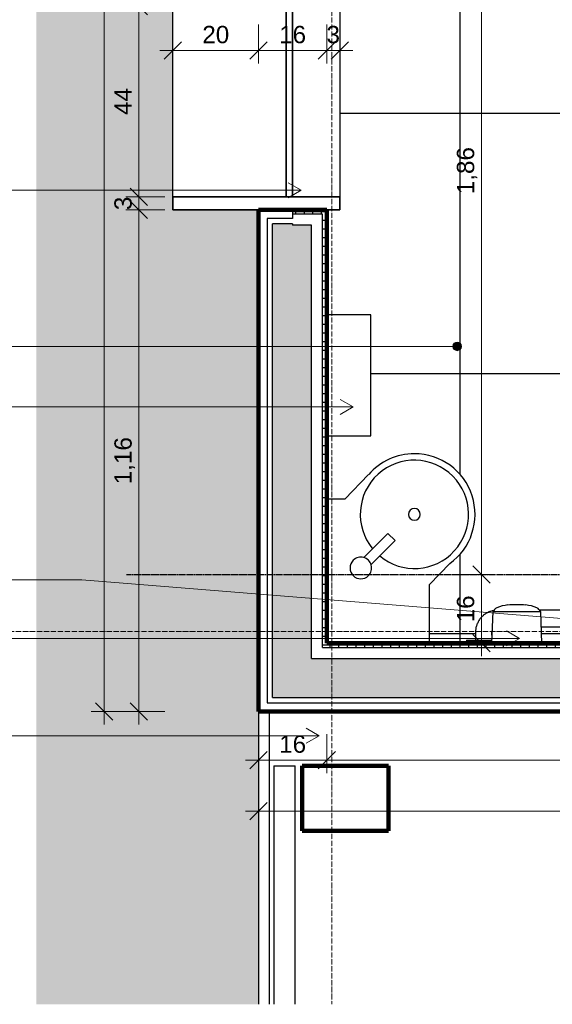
# Model space of a CAD drawing. Header units: millimetres. Extents: x -32127 to -9124, y -6877 to 4737.
# Tile 2 of 25: x -30617 to -29387, y -6769 to -4497. Entities that reach past the tile are written whole.
import ezdxf

# ---------------------------------------------------------------- set-up
doc = ezdxf.new("R2010")
doc.units = ezdxf.units.MM
doc.linetypes.add('_Tracejado médio', pattern=[4, 3, -1])
doc.linetypes.add('_Traço - ponto', pattern=[16, 12, -2, 0, -2])
for name, color, linetype, lineweight in [('A-ANNO-DIMS', 211, 'Continuous', 9), ('A-ANNO-DIMS-20', 211, 'Continuous', 9), ('A-DETL', 90, 'Continuous', 25), ('A-FLOR', 192, 'Continuous', 25), ('A-FLOR-HRAL', 11, 'Continuous', 25), ('A-FLOR-PATT', 8, 'Continuous', 25), ('A-GENM', 13, 'Continuous', 25), ('A-GLAZ', 151, 'Continuous', 25), ('A-WALL', 113, 'Continuous', 25), ('A-WALL-PATT', 111, 'Continuous', 90), ('G-ANNO-TEXT', 231, 'Continuous', 9), ('P-SANR-FIXT', 6, 'Continuous', 25), ('Q-SPCQ', 91, 'Continuous', 25), ('S-COLS', 52, 'Continuous', 25), ('S-GRID', 1, 'Continuous', 9)]:
    doc.layers.add(name, color=color, linetype=linetype, lineweight=lineweight)
doc.styles.add('Arial_2', font='arial.ttf', dxfattribs={"height": 40})
doc.dimstyles.new('Diagonal_-_2_0mm_Arial', dxfattribs={"dimscale": 304.8, "dimtxt": 40.810376, "dimasz": 0.131234, "dimexe": 0.098425, "dimexo": 0.0625, "dimgap": 0.009843, "dimtad": 1, "dimdec": 0, "dimlfac": 0.1, "dimdsep": 46, "dimtxsty": 'Arial_2', "dimblk1": 'OBLIQUE', "dimblk2": 'OBLIQUE', "dimsah": 1, "dimcen": 0.09, "dimdle": 0.098425, "dimadec": 0, "dimazin": 0, "dimtfac": 1, "dimtdec": 4, "dimtix": 1, "dimtmove": 0, "dimatfit": 3, "dimfxl": 0.19685, "dimfxlon": 1, "dimtvp": 1, "dimtolj": 1, "dimtzin": 0, "dimarcsym": 2})
doc.dimstyles.new('Diagonal_-_2_0mm_Arial_1', dxfattribs={"dimscale": 304.8, "dimtxt": 40.810376, "dimasz": 0.131234, "dimexe": 0.098425, "dimexo": 0.0625, "dimgap": 0.009843, "dimtad": 1, "dimlfac": 0.001, "dimrnd": 0.01, "dimzin": 0, "dimdsep": 46, "dimtxsty": 'Arial_2', "dimblk1": 'OBLIQUE', "dimblk2": 'OBLIQUE', "dimsah": 1, "dimcen": 0.09, "dimdle": 0.098425, "dimadec": 0, "dimazin": 0, "dimtfac": 1, "dimtdec": 4, "dimtix": 1, "dimtmove": 0, "dimatfit": 3, "dimfxl": 0.19685, "dimfxlon": 1, "dimtvp": 1, "dimtolj": 1, "dimtzin": 0, "dimarcsym": 2})
pattern_1 = [(0, (0, -600), (0, 20), []), (90, (0, -600), (-20, 1e-15), [])]

# ---------------------------------------------------------------- blocks, each defined once
blk = doc.blocks.new('Railing - Railing-3946303-AMPLIAÇÃO ANEXO')
at = {"layer": 'A-FLOR-HRAL'}
for p, q in [((-30030.8, -6218.5), (-30030.8, -6769.2)), ((-30030.8, -6218.5), (-29980.8, -6218.5)), ((-29980.8, -6769.2), (-29980.8, -6218.5))]:
    blk.add_line(p, q, dxfattribs=at)
blk = doc.blocks.new('817_Grab_Bars - 8170-001240-3992483-AMPLIAÇÃO ANEXO')
at = {"layer": 'Q-SPCQ'}
for p, q in [((-28967.8, -5859.8), (-29416.6, -5859.8)), ((-29412.7, -5897.9), (-28967.8, -5897.9)), ((-29585.3, -5928.8), (-29585.3, -5936)), ((-29585.3, -5928.8), (-29545.6, -5928.8)), ((-29564.7, -5910.6), (-29564.7, -5928.8)), ((-29545.6, -5928.8), (-29527, -5928.8)), ((-29526.6, -5917.2), (-29526.6, -5910.6)), ((-28975.7, -5928.8), (-28975.7, -5936)), ((-28975.7, -5928.8), (-28936, -5928.8)), ((-28955.1, -5910.6), (-28955.1, -5928.8)), ((-28936, -5928.8), (-28896.3, -5928.8)), ((-28917, -5928.8), (-28917, -5910.6)), ((-28896.3, -5936), (-28896.3, -5928.8))]:
    blk.add_line(p, q, dxfattribs=at)
at = {"layer": 'Q-SPCQ', "flags": 128}
for points in [[(-29522.2, -5860.5), (-29523.9, -5860.8), (-29525.9, -5861.2), (-29527.9, -5861.8), (-29529.8, -5862.4), (-29531.7, -5863), (-29533.6, -5863.8), (-29535.5, -5864.6), (-29537.3, -5865.5), (-29539.1, -5866.5), (-29540.8, -5867.6), (-29542.5, -5868.7), (-29544.2, -5869.8), (-29545.8, -5871.1), (-29547.3, -5872.4), (-29548.8, -5873.8), (-29550.3, -5875.2), (-29551.7, -5876.7), (-29553, -5878.2), (-29554.3, -5879.8), (-29555.5, -5881.5), (-29556.6, -5883.1), (-29557.7, -5884.9), (-29558.7, -5886.6), (-29559.6, -5888.5), (-29560.4, -5890.3), (-29561.2, -5892.2), (-29561.9, -5894.1), (-29562.5, -5896), (-29563.1, -5898), (-29563.5, -5900), (-29563.9, -5902), (-29564.2, -5904), (-29564.4, -5906), (-29564.6, -5908), (-29564.6, -5910), (-29564.7, -5910.6)], [(-28917, -5910.6), (-28917, -5908.6), (-28917.1, -5906.5), (-28917.3, -5904.5), (-28917.6, -5902.5), (-28918, -5900.5), (-28918.4, -5898.5), (-28918.9, -5896.6), (-28919.5, -5894.6), (-28920.2, -5892.7), (-28921, -5890.8), (-28921.8, -5889), (-28922.7, -5887.1), (-28923.7, -5885.4), (-28924.7, -5883.6), (-28925.8, -5881.9), (-28927, -5880.3), (-28928.3, -5878.6), (-28929.6, -5877.1), (-28930.9, -5875.6), (-28932.4, -5874.1), (-28933.8, -5872.8), (-28935.4, -5871.4), (-28937, -5870.2), (-28938.6, -5869), (-28940.3, -5867.8), (-28942, -5866.8), (-28943.8, -5865.8), (-28945.6, -5864.9), (-28947.5, -5864), (-28949.3, -5863.2), (-28951.3, -5862.5), (-28953.2, -5861.9), (-28955.1, -5861.4), (-28957.1, -5860.9), (-28959.1, -5860.5), (-28961.1, -5860.2), (-28963.1, -5860), (-28965.2, -5859.9), (-28967.2, -5859.8), (-28967.8, -5859.8)], [(-28967.8, -5897.9), (-28967.2, -5897.9), (-28966.7, -5897.9), (-28966.2, -5898), (-28965.7, -5898.1), (-28965.2, -5898.1), (-28964.7, -5898.3), (-28964.2, -5898.4), (-28963.8, -5898.5), (-28963.3, -5898.7), (-28962.8, -5898.9), (-28962.3, -5899.1), (-28961.9, -5899.3), (-28961.4, -5899.6), (-28961, -5899.8), (-28960.6, -5900.1), (-28960.2, -5900.4), (-28959.8, -5900.7), (-28959.4, -5901), (-28959, -5901.4), (-28958.6, -5901.7), (-28958.3, -5902.1), (-28958, -5902.5), (-28957.6, -5902.9), (-28957.3, -5903.3), (-28957.1, -5903.7), (-28956.8, -5904.2), (-28956.6, -5904.6), (-28956.3, -5905.1), (-28956.1, -5905.5), (-28955.9, -5906), (-28955.7, -5906.5), (-28955.6, -5907), (-28955.4, -5907.4), (-28955.3, -5907.9), (-28955.2, -5908.4), (-28955.2, -5908.9), (-28955.1, -5909.4), (-28955.1, -5909.9), (-28955.1, -5910.5), (-28955.1, -5910.6)], [(-29526.6, -5910.6), (-29526.5, -5910.1), (-29526.5, -5909.6), (-29526.5, -5909.1), (-29526.4, -5908.6), (-29526.3, -5908.1), (-29526.2, -5907.6)]]:
    blk.add_lwpolyline(points, dxfattribs=at)
blk = doc.blocks.new('Soap_Dispenser-Bradley_Corp_Diplomat-6A01-11 - 6A01-11-3992484-AMPLIAÇÃO ANEXO')
at = {"layer": 'A-GENM'}
for p, q in [((-29485, -5847.4), (-29489.7, -5847.7)), ((-29469.2, -5847.4), (-29485, -5847.4)), ((-29453.4, -5847.4), (-29469.2, -5847.4)), ((-29448.7, -5847.7), (-29453.4, -5847.4)), ((-29523.6, -5863), (-29469.3, -5863)), ((-29469.3, -5863), (-29414.8, -5863))]:
    blk.add_line(p, q, dxfattribs=at)
for centre, radius, start, end in [((-29507.2, -5869.6), 17.7, 118.1443, 158.0362), ((-29479.1, -5945.8), 98.7, 96.1755, 111.6621), ((-29459.3, -5945.8), 98.7, 68.3379, 83.8245), ((-29431.2, -5869.6), 17.7, 21.9638, 61.8557)]:
    blk.add_arc(centre, radius, start, end, dxfattribs=at)
at = {"layer": 'Q-SPCQ'}
for p, q in [((-29524.3, -5863), (-29527.3, -5936)), ((-29523.6, -5863), (-29524.3, -5863)), ((-29414.1, -5863), (-29414.8, -5863)), ((-29411.1, -5936), (-29414.1, -5863))]:
    blk.add_line(p, q, dxfattribs=at)
blk = doc.blocks.new('Towel_Dispenser-Bradley_Corp-250-33 - Towel_Dispenser-Bradley_Corp-250-33-3748140-AMPLIAÇÃO ANEXO')
at = {"layer": 'Q-SPCQ'}
for p, q in [((-29806.7, -5178), (-29908.3, -5178)), ((-29806.7, -5457.4), (-29806.7, -5178)), ((-29908.3, -5457.4), (-29806.7, -5457.4))]:
    blk.add_line(p, q, dxfattribs=at)
blk = doc.blocks.new('Janela branca translucida - JN2 - Janela branca translucida-4332272-AMPLIAÇÃO ANEXO')
at = {"layer": 'A-GLAZ', "lineweight": 35}
for p, q in [((-250, 276.35), (-250, 78.75)), ((-220, 276.35), (-250, 276.35)), ((-220, -108.75), (-220, 276.35)), ((250, 276.35), (220, 276.35)), ((220, 276.35), (220, -108.75)), ((250, 78.75), (250, 276.35)), ((-220, 15), (-220, 0)), ((220, 15), (-220, 15)), ((-220, 0), (220, 0)), ((220, 0), (220, 15)), ((-250, -78.75), (-250, -108.75)), ((250, -108.75), (250, -78.75)), ((-250, -108.75), (-220, -108.75)), ((220, -108.75), (250, -108.75))]:
    blk.add_line(p, q, dxfattribs=at)
at = {"layer": 'A-GLAZ'}
for p, q in [((-220, 276.35), (220, 276.35)), ((-220, 0), (220, 0)), ((220, -108.75), (-220, -108.75))]:
    blk.add_line(p, q, dxfattribs=at)
blk = doc.blocks.new('Sink - Corner _2_ - Sink - Corner _2_-3728989-AMPLIAÇÃO ANEXO')
at = {"layer": 'P-SANR-FIXT'}
for p, q in [((59.8, -39.4), (59.8, 2.5)), ((59.8, -39.4), (59.8, 2.5)), ((116.8, -94.4), (59.8, -39.4)), ((116.8, -94.4), (59.8, -39.4)), ((-74.9, -83.1), (-19.2, -138.7)), ((-91.1, -100), (-35.8, -155.3)), ((-35.8, -155.3), (-19.2, -138.7)), ((-272.7, -235), (-137.2, -235)), ((-272.7, -235), (-137.2, -235)), ((-137.2, -235), (-88.8, -281.8)), ((-137.2, -235), (-88.8, -281.8))]:
    blk.add_line(p, q, dxfattribs=at)
for centre, radius, start, end in [((-98.9, -76.3), 25, 45, 225), ((-98.9, -76.3), 25, 225, 45), ((24.8, -200), 125, 140.188, 129.4178), ((24.8, -200), 140, 0, 48.959), ((24.8, -200), 140, 360, 48.959), ((24.8, -200), 140, 215.7584, 0), ((24.8, -200), 140, 215.7584, 0), ((24.8, -200), 13.7, 360, 180), ((24.8, -200), 13.7, 180, 360)]:
    blk.add_arc(centre, radius, start, end, dxfattribs=at)
blk = doc.blocks.new('DIMBLOCK28-AMPLIAÇÃO ANEXO')
at = {"layer": 'A-ANNO-DIMS-20', "lineweight": 18}
for p, q in [((-30342, -4466), (-30362, -4446)), ((-30342, -4466), (-30322, -4486)), ((-30342, -4906), (-30362, -4886)), ((-30342, -4906), (-30322, -4926))]:
    blk.add_line(p, q, dxfattribs=at)
at = {"layer": 'A-ANNO-DIMS-20'}
for p, q in [((-30282, -4466), (-30372, -4466)), ((-30342, -4466), (-30342, -4906)), ((-30342, -4466), (-30282, -4466)), ((-30282, -4906), (-30372, -4906)), ((-30342, -4906), (-30282, -4906))]:
    blk.add_line(p, q, dxfattribs=at)
at = {"layer": 'A-ANNO-DIMS-20', "color": 0, "insert": (-30398.8, -4717), "char_height": 40, "width": 74.435, "attachment_point": 1, "rotation": 90, "line_spacing_factor": 0.941778, "style": 'Arial_2'}
blk.add_mtext('44', dxfattribs=at)
blk = doc.blocks.new('_Oblique')
at = {"color": 0, "linetype": 'ByBlock', "lineweight": -2}
blk.add_line((-0.5, -0.5), (0.5, 0.5), dxfattribs=at)
blk = doc.blocks.new('DIMBLOCK29-AMPLIAÇÃO ANEXO')
at = {"layer": 'A-ANNO-DIMS-20'}
for p, q in [((-30282, -4906), (-30372, -4906)), ((-30342, -4906), (-30342, -4936)), ((-30342, -4906), (-30282, -4906)), ((-30282, -4936), (-30372, -4936)), ((-30342, -4936), (-30282, -4936))]:
    blk.add_line(p, q, dxfattribs=at)
at = {"layer": 'A-ANNO-DIMS-20', "lineweight": 18}
for p, q in [((-30342, -4906), (-30362, -4886)), ((-30342, -4906), (-30322, -4926)), ((-30342, -4936), (-30362, -4916)), ((-30342, -4936), (-30322, -4956))]:
    blk.add_line(p, q, dxfattribs=at)
at = {"layer": 'A-ANNO-DIMS-20', "color": 0, "insert": (-30398.8, -4936.5), "char_height": 40, "width": 37.218, "attachment_point": 1, "rotation": 90, "line_spacing_factor": 0.941778, "style": 'Arial_2'}
blk.add_mtext('3', dxfattribs=at)
blk = doc.blocks.new('DIMBLOCK30-AMPLIAÇÃO ANEXO')
at = {"layer": 'A-ANNO-DIMS-20', "lineweight": 18}
for p, q in [((-30342, -4936), (-30362, -4916)), ((-30342, -4936), (-30322, -4956)), ((-30342, -6093.5), (-30362, -6073.5)), ((-30342, -6093.5), (-30322, -6113.5))]:
    blk.add_line(p, q, dxfattribs=at)
at = {"layer": 'A-ANNO-DIMS-20'}
for p, q in [((-30282, -4936), (-30372, -4936)), ((-30342, -4936), (-30342, -6123.5)), ((-30342, -4936), (-30282, -4936)), ((-30282, -6093.5), (-30372, -6093.5)), ((-30342, -6093.5), (-30282, -6093.5))]:
    blk.add_line(p, q, dxfattribs=at)
at = {"layer": 'A-ANNO-DIMS-20', "color": 0, "insert": (-30398.8, -5569), "char_height": 40, "width": 130.261, "attachment_point": 1, "rotation": 90, "line_spacing_factor": 0.941778, "style": 'Arial_2'}
blk.add_mtext('1,16', dxfattribs=at)
blk = doc.blocks.new('DIMBLOCK31-AMPLIAÇÃO ANEXO')
at = {"layer": 'A-ANNO-DIMS-20', "lineweight": 18}
for p, q in [((-30422, -518.5), (-30442, -498.5)), ((-30422, -518.5), (-30402, -538.5)), ((-30422, -6093.5), (-30442, -6073.5)), ((-30422, -6093.5), (-30402, -6113.5))]:
    blk.add_line(p, q, dxfattribs=at)
at = {"layer": 'A-ANNO-DIMS-20'}
for p, q in [((-30422, -6123.5), (-30422, -488.5)), ((-30362, -518.5), (-30452, -518.5)), ((-30422, -518.5), (-30362, -518.5)), ((-30362, -6093.5), (-30452, -6093.5)), ((-30422, -6093.5), (-30362, -6093.5))]:
    blk.add_line(p, q, dxfattribs=at)
at = {"layer": 'A-ANNO-DIMS-20', "color": 0, "insert": (-30478.8, -3360.3), "char_height": 40, "width": 130.261, "attachment_point": 1, "rotation": 90, "line_spacing_factor": 0.941778, "style": 'Arial_2'}
blk.add_mtext('5,58', dxfattribs=at)
blk = doc.blocks.new('DIMBLOCK34-AMPLIAÇÃO ANEXO')
at = {"layer": 'A-ANNO-DIMS-20'}
for p, q in [((-30065.8, -6145.5), (-30065.8, -6235.5)), ((-30065.8, -6205.5), (-30065.8, -6145.5)), ((-29908.3, -6145.5), (-29908.3, -6235.5)), ((-29908.3, -6205.5), (-29908.3, -6145.5)), ((-30095.8, -6205.5), (-29908.3, -6205.5))]:
    blk.add_line(p, q, dxfattribs=at)
at = {"layer": 'A-ANNO-DIMS-20', "lineweight": 18}
for p, q in [((-30065.8, -6205.5), (-30045.8, -6185.5)), ((-29908.3, -6205.5), (-29888.3, -6185.5)), ((-30065.8, -6205.5), (-30085.8, -6225.5)), ((-29908.3, -6205.5), (-29928.3, -6225.5))]:
    blk.add_line(p, q, dxfattribs=at)
at = {"layer": 'A-ANNO-DIMS-20', "color": 0, "insert": (-30018.1, -6148.7), "char_height": 40, "width": 74.435, "attachment_point": 1, "line_spacing_factor": 0.941778, "style": 'Arial_2'}
blk.add_mtext('16', dxfattribs=at)
blk = doc.blocks.new('DIMBLOCK35-AMPLIAÇÃO ANEXO')
at = {"layer": 'A-ANNO-DIMS-20'}
for p, q in [((-29908.3, -6145.5), (-29908.3, -6235.5)), ((-29908.3, -6205.5), (-29908.3, -6145.5)), ((-28400.8, -6145.5), (-28400.8, -6235.5)), ((-28400.8, -6205.5), (-28400.8, -6145.5)), ((-29908.3, -6205.5), (-28400.8, -6205.5))]:
    blk.add_line(p, q, dxfattribs=at)
at = {"layer": 'A-ANNO-DIMS-20', "lineweight": 18}
for p, q in [((-29908.3, -6205.5), (-29888.3, -6185.5)), ((-28400.8, -6205.5), (-28380.8, -6185.5)), ((-29908.3, -6205.5), (-29928.3, -6225.5)), ((-28400.8, -6205.5), (-28420.8, -6225.5))]:
    blk.add_line(p, q, dxfattribs=at)
at = {"layer": 'A-ANNO-DIMS-20', "color": 0, "insert": (-29208.8, -6148.7), "char_height": 40, "width": 130.261, "attachment_point": 1, "line_spacing_factor": 0.941778, "style": 'Arial_2'}
blk.add_mtext('1,51', dxfattribs=at)
blk = doc.blocks.new('DIMBLOCK41-AMPLIAÇÃO ANEXO')
at = {"layer": 'A-ANNO-DIMS-20'}
for p, q in [((-30065.8, -6263.8), (-30065.8, -6353.8)), ((-30065.8, -6323.8), (-30065.8, -6263.8)), ((-24565.8, -6263.8), (-24565.8, -6353.8)), ((-24565.8, -6323.8), (-24565.8, -6263.8)), ((-30095.8, -6323.8), (-24535.8, -6323.8))]:
    blk.add_line(p, q, dxfattribs=at)
at = {"layer": 'A-ANNO-DIMS-20', "lineweight": 18}
for p, q in [((-30065.8, -6323.8), (-30045.8, -6303.8)), ((-24565.8, -6323.8), (-24545.8, -6303.8)), ((-30065.8, -6323.8), (-30085.8, -6343.8)), ((-24565.8, -6323.8), (-24585.8, -6343.8))]:
    blk.add_line(p, q, dxfattribs=at)
at = {"layer": 'A-ANNO-DIMS-20', "color": 0, "insert": (-27370.1, -6267), "char_height": 40, "width": 130.261, "attachment_point": 1, "line_spacing_factor": 0.941778, "style": 'Arial_2'}
blk.add_mtext('5,50', dxfattribs=at)
blk = doc.blocks.new('DIMBLOCK58-AMPLIAÇÃO ANEXO')
at = {"layer": 'A-ANNO-DIMS-20', "lineweight": 18}
for p, q in [((-29550.9, -5777.4), (-29570.9, -5757.4)), ((-29550.9, -5777.4), (-29530.9, -5797.4)), ((-29550.9, -5936), (-29570.9, -5916)), ((-29550.9, -5936), (-29530.9, -5956))]:
    blk.add_line(p, q, dxfattribs=at)
at = {"layer": 'A-ANNO-DIMS-20'}
for p, q in [((-29610.9, -5777.4), (-29520.9, -5777.4)), ((-29550.9, -5777.4), (-29610.9, -5777.4)), ((-29550.9, -5966), (-29550.9, -5777.4)), ((-29610.9, -5936), (-29520.9, -5936)), ((-29550.9, -5936), (-29610.9, -5936))]:
    blk.add_line(p, q, dxfattribs=at)
at = {"layer": 'A-ANNO-DIMS-20', "color": 0, "insert": (-29607.7, -5887.7), "char_height": 40, "width": 74.435, "attachment_point": 1, "rotation": 90, "line_spacing_factor": 0.941778, "style": 'Arial_2'}
blk.add_mtext('16', dxfattribs=at)
blk = doc.blocks.new('DIMBLOCK59-AMPLIAÇÃO ANEXO')
at = {"layer": 'A-ANNO-DIMS-20', "lineweight": 18}
for p, q in [((-29550.9, -3913.5), (-29570.9, -3893.5)), ((-29550.9, -3913.5), (-29530.9, -3933.5)), ((-29550.9, -5777.4), (-29570.9, -5757.4)), ((-29550.9, -5777.4), (-29530.9, -5797.4))]:
    blk.add_line(p, q, dxfattribs=at)
at = {"layer": 'A-ANNO-DIMS-20'}
for p, q in [((-29610.9, -3913.5), (-29520.9, -3913.5)), ((-29550.9, -3913.5), (-29610.9, -3913.5)), ((-29550.9, -5777.4), (-29550.9, -3913.5)), ((-29610.9, -5777.4), (-29520.9, -5777.4)), ((-29550.9, -5777.4), (-29610.9, -5777.4))]:
    blk.add_line(p, q, dxfattribs=at)
at = {"layer": 'A-ANNO-DIMS-20', "color": 0, "insert": (-29607.7, -4899.7), "char_height": 40, "width": 130.261, "attachment_point": 1, "rotation": 90, "line_spacing_factor": 0.941778, "style": 'Arial_2'}
blk.add_mtext('1,86', dxfattribs=at)
blk = doc.blocks.new('DIMBLOCK65-AMPLIAÇÃO ANEXO')
at = {"layer": 'A-ANNO-DIMS-20'}
for p, q in [((-30263.4, -4508.1), (-30263.4, -4598.1)), ((-30263.4, -4568.1), (-30263.4, -4508.1)), ((-30065.8, -4508.1), (-30065.8, -4598.1)), ((-30065.8, -4568.1), (-30065.8, -4508.1)), ((-30293.4, -4568.1), (-30065.8, -4568.1))]:
    blk.add_line(p, q, dxfattribs=at)
at = {"layer": 'A-ANNO-DIMS-20', "lineweight": 18}
for p, q in [((-30263.4, -4568.1), (-30243.4, -4548.1)), ((-30065.8, -4568.1), (-30045.8, -4548.1)), ((-30263.4, -4568.1), (-30283.4, -4588.1)), ((-30065.8, -4568.1), (-30085.8, -4588.1))]:
    blk.add_line(p, q, dxfattribs=at)
at = {"layer": 'A-ANNO-DIMS-20', "color": 0, "insert": (-30195.6, -4511.3), "char_height": 40, "width": 74.435, "attachment_point": 1, "line_spacing_factor": 0.941778, "style": 'Arial_2'}
blk.add_mtext('20', dxfattribs=at)
blk = doc.blocks.new('DIMBLOCK66-AMPLIAÇÃO ANEXO')
at = {"layer": 'A-ANNO-DIMS-20'}
for p, q in [((-30065.8, -4508.1), (-30065.8, -4598.1)), ((-30065.8, -4568.1), (-30065.8, -4508.1)), ((-29908.3, -4508.1), (-29908.3, -4598.1)), ((-29908.3, -4568.1), (-29908.3, -4508.1)), ((-30065.8, -4568.1), (-29908.3, -4568.1))]:
    blk.add_line(p, q, dxfattribs=at)
at = {"layer": 'A-ANNO-DIMS-20', "lineweight": 18}
for p, q in [((-30065.8, -4568.1), (-30045.8, -4548.1)), ((-29908.3, -4568.1), (-29888.3, -4548.1)), ((-30065.8, -4568.1), (-30085.8, -4588.1)), ((-29908.3, -4568.1), (-29928.3, -4588.1))]:
    blk.add_line(p, q, dxfattribs=at)
at = {"layer": 'A-ANNO-DIMS-20', "color": 0, "insert": (-30018.1, -4511.3), "char_height": 40, "width": 74.435, "attachment_point": 1, "line_spacing_factor": 0.941778, "style": 'Arial_2'}
blk.add_mtext('16', dxfattribs=at)
blk = doc.blocks.new('DIMBLOCK67-AMPLIAÇÃO ANEXO')
at = {"layer": 'A-ANNO-DIMS-20'}
for p, q in [((-29908.3, -4508.1), (-29908.3, -4598.1)), ((-29908.3, -4568.1), (-29908.3, -4508.1)), ((-29878.3, -4508.1), (-29878.3, -4598.1)), ((-29878.3, -4568.1), (-29878.3, -4508.1)), ((-29908.3, -4568.1), (-29848.3, -4568.1))]:
    blk.add_line(p, q, dxfattribs=at)
at = {"layer": 'A-ANNO-DIMS-20', "lineweight": 18}
for p, q in [((-29908.3, -4568.1), (-29888.3, -4548.1)), ((-29878.3, -4568.1), (-29858.3, -4548.1)), ((-29908.3, -4568.1), (-29928.3, -4588.1)), ((-29878.3, -4568.1), (-29898.3, -4588.1))]:
    blk.add_line(p, q, dxfattribs=at)
at = {"layer": 'A-ANNO-DIMS-20', "color": 0, "insert": (-29908.8, -4511.3), "char_height": 40, "width": 37.218, "attachment_point": 1, "line_spacing_factor": 0.941778, "style": 'Arial_2'}
blk.add_mtext('3', dxfattribs=at)

msp = doc.modelspace()

# ---------------------------------------------------------------- hatches: boundary and pattern name
at = {"layer": 'A-FLOR-PATT'}
msp.add_hatch(color=256, dxfattribs=at).paths.add_polyline_path([(-30160.21, -6769.151), (-30065.802, -6769.151), (-30065.802, -4935.992), (-30263.402, -4935.992), (-30263.402, -4435.992), (-30065.802, -4435.992), (-30065.802, -2648.292), (-30263.402, -2648.292), (-30263.402, -2148.292), (-30065.802, -2148.292), (-30065.802, -518.492), (-30578.847, -518.492), (-30578.847, -6769.151)], flags=0)
h = msp.add_hatch(dxfattribs=at)
h.set_pattern_fill('FP_2', color=256, style=0, pattern_type=2)
h.set_pattern_definition([(0, (-25041.1, -8868.5), (0, 1000), []), (90, (-25041.1, -8868.5), (-1000, 6e-14), [])])
h.paths.add_polyline_path([(-26797.21, -6769.151), (-23880.657, -6769.151), (-23880.657, -653.492), (-24565.802, -653.492), (-24565.802, -2148.292), (-24368.202, -2148.292), (-24368.202, -2648.292), (-24565.802, -2648.292), (-24565.802, -4435.992), (-24368.202, -4435.992), (-24368.202, -4935.992), (-24565.802, -4935.992), (-24565.802, -6093.492), (-30065.802, -6093.492), (-30065.802, -6769.151), (-30030.802, -6769.151), (-30030.802, -6218.492), (-29980.802, -6218.492), (-29980.802, -6769.151), (-27229.752, -6769.151)], flags=0)
h.paths.add_polyline_path([(-25065.802, -6368.492), (-25065.802, -6218.492), (-24865.802, -6218.492), (-24865.802, -6368.492)], flags=0)
h.paths.add_polyline_path([(-29965.221, -6368.492), (-29965.221, -6218.492), (-29765.221, -6218.492), (-29765.221, -6368.492), (-29950.891, -6368.492)], flags=0)
h.paths.add_polyline_path([(-24527.309, -603.492), (-23880.657, -603.492), (-23880.657, -518.492), (-24565.802, -518.492), (-24565.802, -603.492)], flags=0)
h = msp.add_hatch(dxfattribs=at)
h.set_pattern_fill('FP_6', color=256, style=0, pattern_type=2)
h.set_pattern_definition([(270, (-27200.8, -2913.5), (600, 4e-14), []), (0, (-27200.8, -2913.5), (0, 600), [])])
h.paths.add_polyline_path([(-29670.802, -5935.992), (-29585.29, -5935.992), (-29585.29, -5928.848), (-29564.652, -5928.848), (-29564.652, -5910.592), (-29563.619, -5900.493), (-29560.785, -5891.151), (-29556.091, -5882.369), (-29549.417, -5874.378), (-29541.133, -5867.849), (-29532.222, -5863.334), (-29523.591, -5860.751), (-29522.179, -5860.441), (-29521.633, -5859.44), (-29518.902, -5856.397), (-29515.545, -5854.064), (-29502.855, -5849.992), (-29489.732, -5847.667), (-29484.972, -5847.401), (-29453.44, -5847.401), (-29448.68, -5847.667), (-29435.557, -5849.992), (-29422.867, -5854.064), (-29419.51, -5856.397), (-29416.463, -5859.792), (-28967.752, -5859.792), (-28957.653, -5860.825), (-28948.312, -5863.659), (-28939.529, -5868.353), (-28931.539, -5875.027), (-28925.01, -5883.311), (-28920.627, -5891.786), (-28917.903, -5900.936), (-28916.952, -5910.592), (-28916.952, -5928.848), (-28896.315, -5928.848), (-28896.315, -5935.992), (-28400.802, -5935.992), (-28400.802, -5174.742), (-28420.802, -5174.742), (-28420.802, -5119.742), (-28400.802, -5119.742), (-28400.802, -4189.742), (-28420.802, -4189.742), (-28420.802, -4134.742), (-28400.802, -4134.742), (-28400.802, -4113.492), (-29001.755, -4113.492), (-29001.755, -3634.142), (-29146.078, -3634.007), (-29147.854, -3633.075), (-29149.024, -3631.445), (-29149.297, -3630.473), (-29149.297, -3513.492), (-29203.815, -3513.492), (-29203.815, -3520.635), (-29224.452, -3520.635), (-29224.452, -3538.892), (-29225.428, -3548.802), (-29228.741, -3559.122), (-29233.658, -3567.9), (-29239.923, -3575.298), (-29247.029, -3581.13), (-29255.964, -3585.871), (-29265.342, -3588.716), (-29275.252, -3589.692), (-29821.352, -3589.692), (-29831.263, -3588.716), (-29840.792, -3585.825), (-29850.36, -3580.486), (-29858.026, -3573.895), (-29863.591, -3567.115), (-29868.331, -3558.18), (-29871.176, -3548.802), (-29872.152, -3538.892), (-29872.152, -3520.635), (-29892.79, -3520.45), (-29892.79, -3513.492), (-29908.302, -3513.492), (-29908.302, -3649.004), (-29901.158, -3649.004), (-29901.158, -3669.642), (-29882.902, -3669.642), (-29871.954, -3670.933), (-29862.672, -3673.931), (-29853.894, -3678.847), (-29846.232, -3685.433), (-29840.663, -3692.219), (-29835.923, -3701.153), (-29833.078, -3710.531), (-29832.102, -3718.492), (-29785.858, -3718.492), (-29775.814, -3720.472), (-29766.542, -3724.812), (-29758.586, -3731.254), (-29752.413, -3739.422), (-29748.387, -3748.835), (-29746.986, -3754.599), (-29704.53, -3741.656), (-29661.485, -3731.767), (-29617.741, -3724.92), (-29573.626, -3721.153), (-29527.218, -3720.628), (-29485.146, -3722.968), (-29441.222, -3728.539), (-29397.796, -3737.174), (-29355.192, -3748.819), (-29313.302, -3763.492), (-29290.983, -3777.528), (-29272.339, -3796.172), (-29258.302, -3818.492), (-29251.757, -3841.8), (-29247.075, -3865.403), (-29244.251, -3889.374), (-29243.352, -3914.75), (-29244.251, -3937.609), (-29247.075, -3961.58), (-29251.757, -3985.183), (-29258.302, -4008.492), (-29272.339, -4030.811), (-29290.983, -4049.455), (-29313.302, -4063.492), (-29356.598, -4078.549), (-29397.796, -4089.809), (-29441.222, -4098.444), (-29487.846, -4104.166), (-29532.255, -4106.432), (-29573.626, -4105.83), (-29617.741, -4102.063), (-29661.485, -4095.216), (-29704.53, -4085.327), (-29746.986, -4072.384), (-29748.387, -4078.148), (-29752.413, -4087.561), (-29758.586, -4095.729), (-29766.542, -4102.171), (-29775.814, -4106.511), (-29785.858, -4108.492), (-29832.102, -4108.492), (-29832.102, -4266.542), (-29833.078, -4276.452), (-29836.391, -4286.772), (-29841.308, -4295.55), (-29847.899, -4303.216), (-29854.679, -4308.78), (-29863.614, -4313.521), (-29872.992, -4316.366), (-29882.902, -4317.342), (-29901.158, -4317.342), (-29901.158, -4337.979), (-29908.302, -4337.979), (-29908.302, -4435.992), (-29878.302, -4435.992), (-29878.302, -4935.992), (-29908.302, -4935.992), (-29908.302, -5177.995), (-29806.702, -5177.995), (-29806.702, -5457.395), (-29908.302, -5457.395), (-29908.302, -5603.492), (-29866.387, -5603.492), (-29811.396, -5546.568), (-29789.507, -5526.271), (-29763.814, -5511.076), (-29735.483, -5501.674), (-29705.802, -5498.492), (-29688.09, -5499.63), (-29670.928, -5502.905), (-29654.187, -5508.368), (-29638.253, -5515.866), (-29623.401, -5525.327), (-29609.837, -5536.557), (-29597.809, -5549.42), (-29587.47, -5563.675), (-29579.025, -5579.129), (-29572.563, -5595.51), (-29568.234, -5612.58), (-29566.057, -5630.054), (-29566.116, -5647.664), (-29568.36, -5665.131), (-29572.804, -5682.171), (-29579.328, -5698.528), (-29587.877, -5713.923), (-29598.27, -5728.14), (-29610.283, -5740.826), (-29623.99, -5752.1), (-29670.802, -5800.557), (-29670.802, -5889.909)], flags=0)
h.paths.add_polyline_path([(-29113.618, -5935.992), (-28975.69, -5935.992), (-28975.69, -5928.848), (-28955.052, -5928.848), (-28955.052, -5910.592), (-28956.019, -5905.732), (-28958.772, -5901.611), (-28962.892, -5898.858), (-28967.752, -5897.892), (-29412.674, -5897.892), (-29411.069, -5935.992), (-29322.936, -5935.992)], flags=0)
h.paths.add_polyline_path([(-29526.552, -5917.207), (-29526.199, -5908.815), (-29526.552, -5910.592)], flags=0)
h.paths.add_polyline_path([(-29890.399, -4279.242), (-29882.902, -4279.242), (-29878.042, -4278.275), (-29873.922, -4275.522), (-29871.056, -4270.837), (-29870.202, -4266.542), (-29870.202, -4108.359), (-29876.731, -4107.5), (-29883.75, -4104.592), (-29889.778, -4099.967), (-29894.403, -4093.94), (-29897.31, -4086.92), (-29898.302, -4079.387), (-29898.192, -3746.756), (-29897.31, -3740.063), (-29894.403, -3733.044), (-29889.778, -3727.016), (-29883.75, -3722.391), (-29876.731, -3719.483), (-29870.59, -3718.492), (-29871.169, -3715.582), (-29873.922, -3711.461), (-29878.607, -3708.596), (-29882.902, -3707.742), (-29901.158, -3707.742), (-29901.158, -3728.379), (-29908.302, -3728.379), (-29908.302, -4258.604), (-29901.158, -4258.604), (-29901.158, -4279.242), (-29898.562, -4279.242)], flags=0)
h.paths.add_polyline_path([(-29793.903, -3551.592), (-29275.252, -3551.592), (-29270.392, -3550.625), (-29266.272, -3547.872), (-29263.406, -3543.187), (-29262.552, -3538.892), (-29262.552, -3520.635), (-29283.19, -3520.635), (-29283.19, -3513.492), (-29813.415, -3513.492), (-29813.415, -3520.635), (-29834.052, -3520.635), (-29834.052, -3538.892), (-29833.085, -3543.752), (-29830.332, -3547.872), (-29825.647, -3550.737), (-29821.352, -3551.592), (-29820.067, -3551.592)], flags=0)
at = {"layer": 'A-WALL-PATT'}
h = msp.add_hatch(color=256, dxfattribs=at)
h.paths.add_polyline_path([(-30033.302, -5970.992), (-29943.302, -5970.992), (-29943.302, -4970.992), (-29987.052, -4970.992), (-29987.165, -4968.492), (-30033.302, -4968.492), (-30033.302, -5935.992)], flags=0)
h.paths.add_polyline_path([(-30019.915, -4403.492), (-29987.052, -4403.492), (-29987.052, -4400.992), (-29943.302, -4400.992), (-29943.302, -2683.292), (-29987.052, -2683.292), (-29987.205, -2680.792), (-30033.302, -2680.792), (-30033.302, -4403.492)], flags=0)
h.paths.add_polyline_path([(-30033.302, -2115.792), (-29987.052, -2115.792), (-29987.052, -2113.292), (-29943.302, -2113.292), (-29943.302, -640.992), (-30033.302, -640.992), (-30033.302, -1493.698)], flags=0)
at = {"layer": 'A-WALL-PATT', "lineweight": 25}
h = msp.add_hatch(dxfattribs=at)
h.set_pattern_fill('FP_1', color=256, style=0, pattern_type=2)
h.set_pattern_definition(pattern_1)
h.paths.add_polyline_path([(-29915.802, -5935.992), (-29908.302, -5935.992), (-29908.302, -4935.992), (-29987.052, -4935.992), (-29987.052, -4945.992), (-29918.302, -4945.992), (-29918.302, -5935.992)], flags=0)
h.paths.add_polyline_path([(-29918.302, -4435.992), (-29908.302, -4435.992), (-29908.302, -3503.492), (-29918.302, -3503.591), (-29918.302, -4425.992), (-29987.052, -4425.992), (-29987.052, -4435.992), (-29943.302, -4435.992)], flags=0)
h.paths.add_polyline_path([(-29908.302, -3383.492), (-29908.302, -2648.292), (-29987.052, -2648.292), (-29987.052, -2658.292), (-29918.302, -2658.292), (-29918.302, -3383.492)], flags=0)
h.paths.add_polyline_path([(-29952.387, -2148.292), (-29908.302, -2148.292), (-29908.302, -2028.292), (-29918.302, -2028.292), (-29918.302, -2138.292), (-29987.052, -2138.292), (-29987.052, -2148.292)], flags=0)
h.paths.add_polyline_path([(-29918.302, -2003.292), (-29908.302, -2003.292), (-29908.302, -675.992), (-29918.302, -675.992), (-29918.302, -1493.698)], flags=0)
h = msp.add_hatch(dxfattribs=at)
h.set_pattern_fill('FP_1', color=256, style=0, pattern_type=2)
h.set_pattern_definition(pattern_1)
h.paths.add_polyline_path([(-25203.302, -5945.992), (-24723.302, -5945.992), (-24723.302, -5935.992), (-26240.802, -5935.992), (-26240.802, -5945.992), (-25482.702, -5945.992)], flags=0)
h.paths.add_polyline_path([(-28263.302, -5945.992), (-28260.802, -5945.992), (-28260.802, -5935.992), (-28263.302, -5935.992), (-28263.302, -5944.862)], flags=0)
h.paths.add_polyline_path([(-29866.387, -5945.992), (-28390.802, -5945.992), (-28390.802, -5935.992), (-29918.302, -5935.992), (-29918.302, -5945.992), (-29908.302, -5945.992)], flags=0)
at = {"layer": 'A-WALL-PATT'}
h = msp.add_hatch(color=256, dxfattribs=at)
h.paths.add_polyline_path([(-24713.302, -6060.992), (-24688.302, -6060.992), (-24688.302, -5970.992), (-26355.802, -5970.992), (-26355.802, -6060.992), (-24717.931, -6060.992)], flags=0)
h.paths.add_polyline_path([(-29322.936, -6060.992), (-28293.302, -6060.992), (-28293.302, -5970.992), (-30033.302, -5970.992), (-30033.302, -6060.992), (-29532.255, -6060.992)], flags=0)
at = {"layer": 'G-ANNO-TEXT'}
h = msp.add_hatch(color=250, dxfattribs=at)
edge = h.paths.add_edge_path(flags=0)
edge.add_arc((-29607.223, -5250.803), 10, 0, 360)

# ---------------------------------------------------------------- linework, layer by layer
at = {"layer": 'A-DETL', "linetype": '_Tracejado médio'}
msp.add_line((-30370.802, -5777.395), (-28950.802, -5777.395), dxfattribs=at)
at = {"layer": 'A-FLOR'}
msp.add_line((-30065.802, -6093.492), (-30065.802, -6769.151), dxfattribs=at)
at = {"layer": 'A-WALL', "lineweight": 90}
for p, q in [((-29908.302, -4935.992), (-30065.802, -4935.992)), ((-30065.802, -4935.992), (-30065.802, -6093.492)), ((-29908.302, -5935.992), (-29908.302, -4935.992)), ((-28400.802, -5935.992), (-29908.302, -5935.992)), ((-30065.802, -6093.492), (-28260.802, -6093.492))]:
    msp.add_line(p, q, dxfattribs=at)
at = {"layer": 'A-WALL'}
for p, q in [((-29987.052, -4935.992), (-29987.052, -4955.992)), ((-29918.302, -4945.992), (-29987.052, -4945.992)), ((-29918.302, -5945.992), (-29918.302, -4945.992)), ((-30045.802, -4955.992), (-30045.802, -6073.492)), ((-29987.052, -4955.992), (-30045.802, -4955.992)), ((-30033.302, -6060.992), (-30033.302, -4968.492)), ((-29987.052, -4968.492), (-30033.302, -4968.492)), ((-29987.052, -4968.492), (-29987.052, -4970.992)), ((-29943.302, -4970.992), (-29987.052, -4970.992)), ((-29943.302, -5970.992), (-29943.302, -4970.992)), ((-29918.302, -5945.992), (-28390.802, -5945.992)), ((-29943.302, -5970.992), (-28375.802, -5970.992)), ((-30033.302, -6060.992), (-28293.302, -6060.992)), ((-30045.802, -6073.492), (-28280.802, -6073.492))]:
    msp.add_line(p, q, dxfattribs=at)
at = {"layer": 'G-ANNO-TEXT', "color": 250}
for p, q in [((-29967.336, -4890.53), (-29997.336, -4873.21)), ((-29967.336, -4890.53), (-30802.225, -4890.53)), ((-29967.336, -4890.53), (-29997.336, -4907.851)), ((-29607.223, -5250.803), (-30967.382, -5250.803)), ((-29846.917, -5390.53), (-29876.917, -5373.21)), ((-29846.917, -5390.53), (-30802.225, -5390.53)), ((-29846.917, -5390.53), (-29876.917, -5407.851)), ((-30473.619, -5789.943), (-30802.225, -5789.943)), ((-29173.764, -5894.005), (-30473.619, -5789.943)), ((-29462.971, -5924.943), (-30802.225, -5924.943)), ((-29462.971, -5924.943), (-29492.971, -5907.623)), ((-29462.971, -5924.943), (-29492.971, -5942.264)), ((-29925.859, -6149.565), (-29955.859, -6132.244)), ((-29925.859, -6149.565), (-30802.225, -6149.565)), ((-29925.859, -6149.565), (-29955.859, -6166.885))]:
    msp.add_line(p, q, dxfattribs=at)
msp.add_circle((-29607.223, -5250.803), 10, dxfattribs=at)
at = {"layer": 'S-COLS', "lineweight": 90}
for p, q in [((-29765.221, -6218.492), (-29965.221, -6218.492)), ((-29965.221, -6218.492), (-29965.221, -6368.492)), ((-29765.221, -6368.492), (-29765.221, -6218.492)), ((-29965.221, -6368.492), (-29765.221, -6368.492))]:
    msp.add_line(p, q, dxfattribs=at)
at = {"layer": 'S-GRID', "linetype": '_Traço - ponto'}
for p, q in [((-29896.115, 338.153), (-29896.115, -6768.806)), ((-23369.11, -5908.492), (-31090.679, -5908.492))]:
    msp.add_line(p, q, dxfattribs=at)

# ---------------------------------------------------------------- block references
at = {"layer": 'A-FLOR-HRAL'}
msp.add_blockref('Railing - Railing-3946303-AMPLIAÇÃO ANEXO', (0, 0), dxfattribs=at)
at = {"layer": 'A-GLAZ', "rotation": 89.99999999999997}
msp.add_blockref('Janela branca translucida - JN2 - Janela branca translucida-4332272-AMPLIAÇÃO ANEXO', (-29987.052, -4685.992), dxfattribs=at)
at = {"layer": 'P-SANR-FIXT', "rotation": 90.00000000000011}
msp.add_blockref('Sink - Corner _2_ - Sink - Corner _2_-3728989-AMPLIAÇÃO ANEXO', (-29905.802, -5663.341), dxfattribs=at)
at = {"layer": 'Q-SPCQ'}
for name in ['Towel_Dispenser-Bradley_Corp-250-33 - Towel_Dispenser-Bradley_Corp-250-33-3748140-AMPLIAÇÃO ANEXO', '817_Grab_Bars - 8170-001240-3992483-AMPLIAÇÃO ANEXO', 'Soap_Dispenser-Bradley_Corp_Diplomat-6A01-11 - 6A01-11-3992484-AMPLIAÇÃO ANEXO']:
    msp.add_blockref(name, (0, 0), dxfattribs=at)

# ---------------------------------------------------------------- dimensions: what is measured, and where the dimension line sits
at = {"layer": 'A-ANNO-DIMS'}
for base, p1, p2, dimstyle, override, picture, middle in [((-30421.988359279, -518.491622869), (-30361.988359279, -6093.491622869), (-30361.988359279, -518.491622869), 'Diagonal_-_2_0mm_Arial_1', {"dimpost": '<>', "dimfxl": 5575}, 'DIMBLOCK31-AMPLIAÇÃO ANEXO', (-30445.411278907, -3305.991622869)), ((-29550.912, -3913.492), (-29610.912, -5777.395), (-29610.912, -3913.492), 'Diagonal_-_2_0mm_Arial_1', {"dimpost": '<>', "dimfxl": 1863.903489}, 'DIMBLOCK59-AMPLIAÇÃO ANEXO', (-29574.335, -4845.443)), ((-30341.988, -4905.992), (-30281.988, -4465.992), (-30281.988, -4905.992), 'Diagonal_-_2_0mm_Arial', {"dimpost": '<>', "dimfxl": 440}, 'DIMBLOCK28-AMPLIAÇÃO ANEXO', (-30364.988, -4685.992)), ((-30341.988, -4935.992), (-30281.988, -4905.992), (-30281.988, -4935.992), 'Diagonal_-_2_0mm_Arial', {"dimpost": '<>', "dimfxl": 30}, 'DIMBLOCK29-AMPLIAÇÃO ANEXO', (-30365.425, -4920.992)), ((-30341.988, -6093.492), (-30281.988, -4935.992), (-30281.988, -6093.492), 'Diagonal_-_2_0mm_Arial_1', {"dimpost": '<>', "dimfxl": 1157.5}, 'DIMBLOCK30-AMPLIAÇÃO ANEXO', (-30365.411, -5514.742)), ((-29550.912, -5777.395), (-29610.912, -5935.992), (-29610.912, -5777.395), 'Diagonal_-_2_0mm_Arial', {"dimpost": '<>', "dimfxl": 158.596511}, 'DIMBLOCK58-AMPLIAÇÃO ANEXO', (-29574.335, -5856.693))]:
    dim = msp.add_linear_dim(base=base, p1=p1, p2=p2, angle=90, dimstyle=dimstyle, override=override, dxfattribs=at)
    dim.commit()
    dim.dimension.update_dxf_attribs({"geometry": picture, "text_midpoint": middle})
for base, p1, p2, dimstyle, override, picture, middle in [((-30065.802, -4568.064), (-30263.402, -4508.064), (-30065.802, -4508.064), 'Diagonal_-_2_0mm_Arial', {"dimpost": '<>', "dimfxl": 197.6}, 'DIMBLOCK65-AMPLIAÇÃO ANEXO', (-30164.602, -4544.641)), ((-29908.302, -4568.064), (-30065.802, -4508.064), (-29908.302, -4508.064), 'Diagonal_-_2_0mm_Arial', {"dimpost": '<>', "dimfxl": 157.5}, 'DIMBLOCK66-AMPLIAÇÃO ANEXO', (-29987.052, -4544.641)), ((-29878.302, -4568.064), (-29908.302, -4508.064), (-29878.302, -4508.064), 'Diagonal_-_2_0mm_Arial', {"dimpost": '<>', "dimfxl": 30}, 'DIMBLOCK67-AMPLIAÇÃO ANEXO', (-29893.302, -4544.627)), ((-29908.302, -6205.548), (-30065.802, -6145.548), (-29908.302, -6145.548), 'Diagonal_-_2_0mm_Arial', {"dimpost": '<>', "dimfxl": 157.5}, 'DIMBLOCK34-AMPLIAÇÃO ANEXO', (-29987.052, -6182.125)), ((-28400.802, -6205.548), (-29908.302, -6145.548), (-28400.802, -6145.548), 'Diagonal_-_2_0mm_Arial_1', {"dimpost": '<>', "dimfxl": 1507.5}, 'DIMBLOCK35-AMPLIAÇÃO ANEXO', (-29154.552, -6182.125)), ((-24565.802, -6323.81), (-30065.802, -6263.81), (-24565.802, -6263.81), 'Diagonal_-_2_0mm_Arial_1', {"dimpost": '<>', "dimfxl": 5500}, 'DIMBLOCK41-AMPLIAÇÃO ANEXO', (-27315.802, -6300.387))]:
    dim = msp.add_linear_dim(base=base, p1=p1, p2=p2, dimstyle=dimstyle, override=override, dxfattribs=at)
    dim.commit()
    dim.dimension.update_dxf_attribs({"geometry": picture, "text_midpoint": middle})

doc.saveas('drawing.dxf')
